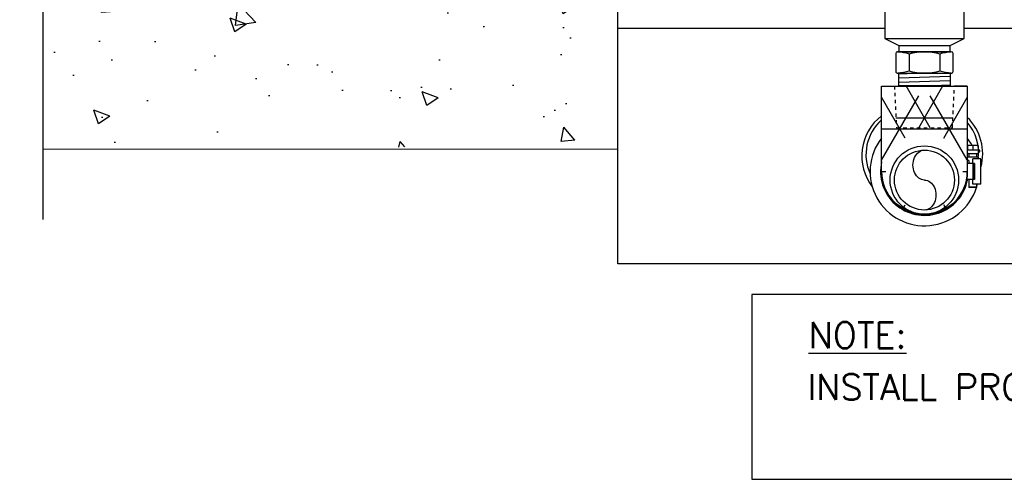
# Model space of a CAD drawing. Extents: x 1152 to 2559, y 156 to 782.
# Tile 4 of 111: x 1499 to 1528, y 280 to 293. Entities that reach past the tile are written whole.
import ezdxf

# ---------------------------------------------------------------- set-up
doc = ezdxf.new("R2010")
doc.units = 0
doc.header["$MEASUREMENT"] = 0
doc.linetypes.add('HIDDEN5', pattern=[0.05, 0.025, -0.025])
for name, color, linetype in [('1', 1, 'CONTINUOUS'), ('BOOT-2FRP', 1, 'CONTINUOUS'), ('CONCRETE-HATCH', 2, 'CONTINUOUS'), ('CONCRETE-ISLAND', 6, 'CONTINUOUS'), ('FLEXHOSE-1.5', 3, 'CONTINUOUS'), ('FRP-2', 2, 'CONTINUOUS'), ('FRP-2-HATCH', 1, 'CONTINUOUS'), ('TEXT', 3, 'CONTINUOUS')]:
    doc.layers.add(name, color=color, linetype=linetype)
doc.styles.add('sim001', font='simplex.shx', dxfattribs={"height": 0.08})

msp = doc.modelspace()

# ---------------------------------------------------------------- hatches: boundary and pattern name
at = {"layer": 'CONCRETE-HATCH'}
h = msp.add_hatch(dxfattribs=at)
h.set_pattern_fill('AR-CONC', color=256, scale=0.6667, style=0)
h.set_pattern_definition([(130, (1311.216, 0.461), (-4.781974, -0.41837), [0.500025, -5.500275]), (185, (1311.216, 0.461), (0.925055, 5.014865), [0.40002, -4.40022]), (79.5486, (1310.8173, 0.426), (-3.85692, 4.596493), [0.424956, -4.674514]), (133.8158, (1311.216, 1.7944), (-7.1153, -1.10352), [0.75004, -8.25041]), (83.3644, (1310.623, 1.7024), (-6.2314, 6.49444), [0.63743, -7.01177]), (188.8158, (1311.216, 1.7944), (-6.23139, 6.49445), [0.60003, -6.60033]), (159, (1310.549, 1.461), (-3.97958, -2.68426), [0.500025, -5.500275]), (214, (1310.549, 1.461), (-1.622183, 4.834575), [0.40002, -4.40022]), (108.5486, (1310.2175, 1.2373), (-5.601764, 2.15031), [0.424956, -4.674514]), (142.5, (1311.2158, 0.461), (-0.08107, 2.219403), [0, -4.346884, 0, -4.46689, 0, -4.416887]), (172.5, (1311.2158, 0.461), (-1.753885, 2.629543), [0, -2.546794, 0, -4.246879, 0, -1.683418]), (212.5, (1312.7026, 0.461), (-3.558994, -0.150373), [0, -1.66675, 0, -5.20026, 0, -6.900345]), (222.5, (1313.3693, 0.461), (-3.888102, 0.6674), [0, -2.166775, 0, -3.453506, 0, -4.900245])])
edge = h.paths.add_edge_path()
edge.add_line((1499.59078, 302.34433), (1514.22852, 302.34433))
edge.add_line((1514.22852, 302.34433), (1514.22852, 298.84449))
edge.add_line((1514.22852, 298.84449), (1511.27106, 298.84449))
edge.add_line((1511.27106, 298.84449), (1511.27106, 298.86338))
edge.add_line((1511.27106, 298.86338), (1511.23868, 298.86338))
edge.add_line((1511.23868, 298.86338), (1511.23868, 298.92814))
edge.add_line((1511.23868, 298.92814), (1511.23405, 298.92814))
edge.add_arc((1511.08218, 298.76354), 0.22397, 47.302508, 68.070412)
edge.add_arc((1511.08218, 298.76354), 0.22397, 68.070412, 83.775313)
edge.add_line((1511.10646, 298.98619), (1511.10646, 298.96989))
edge.add_arc((1511.08218, 298.76354), 0.20778, 83.288123, 95.964648)
edge.add_line((1511.06058, 298.97019), (1511.06058, 298.98647))
edge.add_arc((1511.08218, 298.76354), 0.22397, 95.53207, 111.929588)
edge.add_arc((1511.08218, 298.76354), 0.22397, 111.929588, 132.697492)
edge.add_line((1510.9303, 298.92814), (1510.92567, 298.92814))
edge.add_line((1510.92567, 298.92814), (1510.92567, 298.86338))
edge.add_line((1510.92567, 298.86338), (1510.89598, 298.86338))
edge.add_line((1510.89598, 298.86338), (1510.89598, 298.84449))
edge.add_line((1510.89598, 298.84449), (1510.83392, 298.84449))
edge.add_line((1510.83392, 298.84449), (1510.72868, 298.84449))
edge.add_line((1510.72868, 298.84449), (1510.65043, 298.84449))
edge.add_line((1510.65043, 298.84449), (1510.59916, 298.84449))
edge.add_line((1510.59916, 298.84449), (1510.5829, 298.84449))
edge.add_line((1510.5829, 298.84449), (1510.58023, 298.84176))
edge.add_arc((1510.58297, 298.73925), 0.10254, 91.530923, 179.958507)
edge.add_line((1510.48043, 298.73933), (1510.47773, 298.73656))
edge.add_line((1510.47773, 298.73656), (1510.47773, 298.45053))
edge.add_line((1510.47773, 298.45053), (1515.72871, 298.9183))
edge.add_line((1515.72871, 298.9183), (1515.72871, 298.88862))
edge.add_line((1515.72871, 298.88862), (1510.58297, 298.34529))
edge.add_line((1510.58297, 298.34529), (1510.58297, 298.37497))
edge.add_line((1510.58297, 298.37497), (1510.58297, 298.45053))
edge.add_line((1510.58297, 298.45053), (1510.58297, 298.73925))
edge.add_line((1510.58297, 298.73925), (1510.59916, 298.73925))
edge.add_line((1510.59916, 298.73925), (1510.65043, 298.73925))
edge.add_line((1510.65043, 298.73925), (1510.70709, 298.73925))
edge.add_line((1510.70709, 298.73925), (1510.70709, 298.58275))
edge.add_line((1510.70709, 298.58275), (1510.72598, 298.58275))
edge.add_line((1510.72598, 298.58275), (1510.77455, 298.58275))
edge.add_line((1510.77455, 298.58275), (1510.85551, 298.58275))
edge.add_line((1510.85551, 298.58275), (1510.91487, 298.58275))
edge.add_line((1510.91487, 298.58275), (1510.91487, 298.55576))
edge.add_line((1510.91487, 298.55576), (1510.91487, 298.48561))
edge.add_line((1510.91487, 298.48561), (1510.91487, 298.45862))
edge.add_line((1510.91487, 298.45862), (1510.93106, 298.45862))
edge.add_line((1510.93106, 298.45862), (1510.98773, 298.45862))
edge.add_line((1510.98773, 298.45862), (1511.04169, 298.46672))
edge.add_line((1511.04169, 298.46672), (1511.08218, 298.48561))
edge.add_line((1511.08218, 298.48561), (1511.16312, 298.45669))
edge.add_line((1511.16312, 298.45669), (1511.16312, 298.13211))
edge.add_line((1511.16312, 298.13211), (1511.13884, 298.13211))
edge.add_line((1511.13884, 298.13211), (1511.08218, 298.13211))
edge.add_line((1511.08218, 298.13211), (1511.0255, 298.13211))
edge.add_line((1511.0255, 298.13211), (1511.00392, 298.13211))
edge.add_line((1511.00392, 298.13211), (1511.02011, 298.11592))
edge.add_line((1511.02011, 298.11592), (1511.08218, 298.11592))
edge.add_line((1511.08218, 298.11592), (1511.14423, 298.11592))
edge.add_line((1511.14423, 298.11592), (1511.16312, 298.13211))
edge.add_line((1511.16312, 298.13211), (1511.16312, 298.45862))
edge.add_line((1511.16312, 298.45862), (1511.18741, 298.45862))
edge.add_line((1511.18741, 298.45862), (1511.23598, 298.45862))
edge.add_line((1511.23598, 298.45862), (1511.25217, 298.45862))
edge.add_line((1511.25217, 298.45862), (1511.25217, 298.48561))
edge.add_line((1511.25217, 298.48561), (1511.25217, 298.55576))
edge.add_line((1511.25217, 298.55576), (1511.25217, 298.58275))
edge.add_line((1511.25217, 298.58275), (1512.47625, 298.58275))
edge.add_arc((1514.93526, 304.34866), 6.26837, 246.903007, 283.301831)
edge.add_line((1516.3775, 298.24846), (1516.3775, 289.5004))
edge.add_line((1516.3775, 289.5004), (1499.59078, 289.41755))
edge.add_line((1499.59078, 289.41755), (1499.59078, 298.1534))
edge.add_line((1499.59078, 298.1534), (1500.15013, 299.23953))
edge.add_line((1500.15013, 299.23953), (1501.49735, 299.68444))
edge.add_line((1501.49735, 299.68444), (1499.59078, 299.92627))
edge.add_line((1499.59078, 299.92627), (1499.59078, 302.34433))
at = {"layer": 'FRP-2-HATCH', "linetype": 'Continuous'}
h = msp.add_hatch(dxfattribs=at)
h.set_pattern_fill('NET3', color=256, scale=10, style=0)
h.set_pattern_definition([(0, (1525.3256, 288.754), (0, 1.25), []), (60, (1525.3256, 288.754), (-1.08253, 0.625), []), (120, (1525.3256, 288.754), (-1.08253, -0.625), [])])
edge = h.paths.add_edge_path()
edge.add_line((1526.57604, 291.29092), (1526.20006, 291.29092))
edge.add_line((1526.20006, 291.29092), (1526.14125, 290.9692))
edge.add_line((1526.14125, 290.9692), (1524.50816, 290.9692))
edge.add_line((1524.50816, 290.9692), (1524.44983, 291.25164))
edge.add_line((1524.44983, 291.25164), (1524.07556, 291.25164))
edge.add_line((1524.07556, 291.25164), (1524.07556, 288.75397))
edge.add_arc((1525.32556, 288.75397), 1.25, 180, 360)
edge.add_line((1526.57556, 288.75397), (1526.57604, 291.29092))
edge = h.paths.add_edge_path(flags=16)
edge.add_arc((1525.32556, 288.75397), 1.125, 0, 360)
h = msp.add_hatch(dxfattribs=at)
h.set_pattern_fill('NET3', color=256, scale=10, style=0)
h.set_pattern_definition([(0, (1525.3256, 287.8182), (0, 1.25), []), (60, (1525.3256, 287.8182), (-1.08253, 0.625), []), (120, (1525.3256, 287.8182), (-1.08253, -0.625), [])])
h.paths.add_polyline_path([(1526.19958, 291.2518), (1524.44983, 291.2518), (1524.50816, 290.03344), (1526.14125, 290.03344)], flags=17)

# ---------------------------------------------------------------- linework, layer by layer
at = {"layer": '1', "linetype": 'Continuous'}
for p, q in [((1516.3775, 292.94248), (1516.3775, 297.95097)), ((1516.3775, 286.05832), (1516.3775, 292.94248)), ((1516.3775, 292.94248), (1524.17256, 292.94248)), ((1526.48808, 292.94248), (1534.70811, 292.94248)), ((1555.29923, 286.05832), (1516.3775, 286.05832))]:
    msp.add_line(p, q, dxfattribs=at)
at = {"layer": 'BOOT-2FRP', "color": 7, "linetype": 'Continuous'}
for p, q in [((1526.58274, 289.51132), (1526.58274, 289.37272)), ((1526.89211, 289.51132), (1526.58274, 289.51132)), ((1526.73743, 289.51132), (1526.73743, 289.37272)), ((1526.89211, 289.51132), (1526.89211, 289.37272)), ((1526.94038, 289.37272), (1526.57556, 289.37272)), ((1526.57556, 289.29451), (1526.59635, 289.27372)), ((1526.90078, 289.17472), (1526.57556, 289.17472)), ((1526.8785, 289.27372), (1526.59635, 289.27372)), ((1526.61863, 289.27372), (1526.61863, 289.17472)), ((1526.85623, 289.17472), (1526.85623, 289.27372)), ((1526.8785, 289.27372), (1526.94038, 289.3356)), ((1526.90078, 289.12522), (1526.90078, 289.17472)), ((1526.94038, 289.3356), (1526.94038, 289.37272)), ((1526.61863, 289.07572), (1526.57556, 289.07572)), ((1526.78867, 288.99157), (1526.57556, 288.99157)), ((1526.61863, 289.07572), (1526.61863, 288.99157)), ((1526.73743, 288.99157), (1526.73743, 289.12522)), ((1526.97503, 289.12522), (1526.73743, 289.12522)), ((1526.7452, 288.51637), (1526.7452, 288.99157)), ((1526.77703, 288.99157), (1526.77703, 288.51637)), ((1526.78867, 288.99157), (1526.78867, 288.51637)), ((1526.97503, 288.38272), (1526.97503, 289.12522)), ((1526.56136, 288.56605), (1526.56136, 288.51637)), ((1526.78867, 288.51637), (1526.56136, 288.51637)), ((1526.61863, 288.51637), (1526.61863, 288.29956)), ((1526.61863, 288.29956), (1526.63447, 288.28372)), ((1526.85623, 288.29956), (1526.61863, 288.29956)), ((1526.84039, 288.28372), (1526.63447, 288.28372)), ((1526.73743, 288.38272), (1526.73743, 288.51637)), ((1526.97503, 288.38272), (1526.73743, 288.38272)), ((1526.84039, 288.28372), (1526.85623, 288.29956)), ((1526.85623, 288.29956), (1526.85623, 288.38272))]:
    msp.add_line(p, q, dxfattribs=at)
at = {"layer": 'BOOT-2FRP', "linetype": 'Continuous'}
for centre, radius, start, end in [((1524.9719, 289.20769), 1.47634, 127.382478, 217.722071), ((1525.55188, 289.27054), 1.47634, 344.572339, 46.100952), ((1525.32556, 288.75397), 1.25, 180, 0)]:
    msp.add_arc(centre, radius, start, end, dxfattribs=at)
at = {"layer": 'BOOT-2FRP', "color": 7, "linetype": 'Continuous'}
for centre, radius, start, end in [((1524.97129, 289.24765), 1.35287, 131.459747, 204.533708), ((1525.55249, 289.31051), 1.35287, 352.128047, 40.867606), ((1525.32556, 288.75397), 1.58646, 141.991249, 342.757633), ((1525.32556, 288.75397), 1.58646, 28.514618, 38.008751), ((1525.32556, 288.75397), 1.28125, 167.319617, 349.312993), ((1525.32556, 288.75397), 1.28125, 347.319617, 349.312971), ((1525.32556, 288.75397), 1.58646, 344.759121, 346.466647)]:
    msp.add_arc(centre, radius, start, end, dxfattribs=at)
at = {"layer": 'CONCRETE-ISLAND', "linetype": 'Continuous'}
msp.add_line((1516.3775, 289.41083), (1499.59078, 289.40085), dxfattribs=at)
msp.add_lwpolyline([(1499.59078, 303.79128), (1499.59078, 299.92627), (1500.15013, 299.23953), (1498.91491, 299.23953), (1499.59078, 298.58018), (1499.59078, 287.35642)], dxfattribs=at)
at = {"layer": 'FLEXHOSE-1.5', "linetype": 'Continuous'}
msp.add_line((1524.17256, 292.6397), (1526.48808, 292.6397), dxfattribs=at)
at = {"layer": 'FLEXHOSE-1.5', "color": 1, "linetype": 'Continuous'}
msp.add_line((1524.57556, 292.4394), (1526.07385, 292.4394), dxfattribs=at)
at = {"layer": 'FLEXHOSE-1.5', "color": 2, "linetype": 'Continuous'}
for p, q in [((1524.87892, 292.19444), (1524.87892, 291.68559)), ((1525.77474, 292.19444), (1525.77474, 291.68559))]:
    msp.add_line(p, q, dxfattribs=at)
at = {"layer": 'FLEXHOSE-1.5', "color": 7, "linetype": 'Continuous'}
for p, q in [((1525.32083, 291.62686), (1524.57543, 291.60175)), ((1526.07543, 291.52726), (1524.57543, 291.47668)), ((1526.07543, 291.40219), (1524.57543, 291.35161)), ((1526.07543, 291.27712), (1525.32083, 291.25164))]:
    msp.add_line(p, q, dxfattribs=at)
at = {"layer": 'FLEXHOSE-1.5', "linetype": 'Continuous'}
msp.add_lwpolyline([(1524.57556, 292.25295), (1526.07385, 292.25295), (1526.07385, 292.4394), (1526.48808, 292.6397), (1526.48808, 293.4394), (1524.17256, 293.4394), (1524.17256, 292.6397), (1524.57556, 292.43834)], close=True, dxfattribs=at)
msp.add_lwpolyline([(1526.16088, 291.67805), (1526.16088, 292.20457, 0.41421356), (1526.10859, 292.25316), (1524.53973, 292.25316, 0.41421356), (1524.48745, 292.20088), (1524.48745, 291.67805, 0.41421356), (1524.54726, 291.62577), (1526.10373, 291.62577, 0.41421356)], format="xyb", close=True, dxfattribs=at)
at = {"layer": 'FLEXHOSE-1.5', "color": 2, "linetype": 'Continuous'}
for points in [[(1524.53973, 292.25316, -0.06461552), (1524.87892, 292.19444, -0.13354685), (1525.77474, 292.19444, -0.06526141), (1526.10859, 292.25316)], [(1526.11026, 291.62689, -0.0658833), (1525.77474, 291.68559, -0.13354685), (1524.87892, 291.68559, -0.05884794), (1524.54726, 291.62577)]]:
    msp.add_lwpolyline(points, format="xyb", dxfattribs=at)
at = {"layer": 'FLEXHOSE-1.5', "color": 1, "linetype": 'Continuous'}
msp.add_lwpolyline([(1526.07543, 291.2518), (1524.57543, 291.2518), (1524.57543, 291.62686), (1526.07543, 291.62686)], close=True, dxfattribs=at)
at = {"layer": 'FRP-2'}
msp.add_lwpolyline([(1524.07083, 291.25164), (1526.57083, 291.25164), (1526.57556, 288.75397, -1), (1524.07556, 288.75397)], format="xyb", close=True, dxfattribs=at)
at = {"layer": 'FRP-2', "linetype": 'HIDDEN5'}
msp.add_lwpolyline([(1524.44983, 291.2518), (1524.50816, 290.03344), (1526.14125, 290.03344), (1526.19958, 291.2518)], dxfattribs=at)
at = {"layer": 'FRP-2'}
for radius in [1, 0.875]:
    msp.add_circle((1525.32445, 288.50397), radius, dxfattribs=at)
at = {"layer": 'FRP-2', "color": 1, "linetype": 'Continuous', "extrusion": (0, 0, -1)}
for centre, major_axis in [((1525.32531, 288.94147), (0, 0.4375)), ((1525.32531, 288.06647), (0, -0.4375))]:
    msp.add_ellipse(centre, major_axis=major_axis, ratio=0.76442522, start_param=3.14159265, end_param=6.28318531, dxfattribs=at)
at = {"layer": 'TEXT', "color": 4}
msp.add_lwpolyline([(1520.28794, 279.76134), (1553.22024, 279.76134), (1553.22024, 285.16119), (1520.28794, 285.16119)], close=True, dxfattribs=at)

# ---------------------------------------------------------------- texts
at = {"layer": 'TEXT', "style": 'sim001'}
msp.add_text('%%UNOTE:', height=0.75, dxfattribs=at).set_placement((1521.94144, 283.59769))
at = {"layer": 'TEXT', "insert": (1521.90777, 282.83173), "char_height": 0.75, "width": 31.4788729, "attachment_point": 1, "style": 'sim001'}
msp.add_mtext('INSTALL PRODUCT PIPING BEFORE ELECTRICAL CONDUIT.', dxfattribs=at)

doc.saveas('drawing.dxf')
